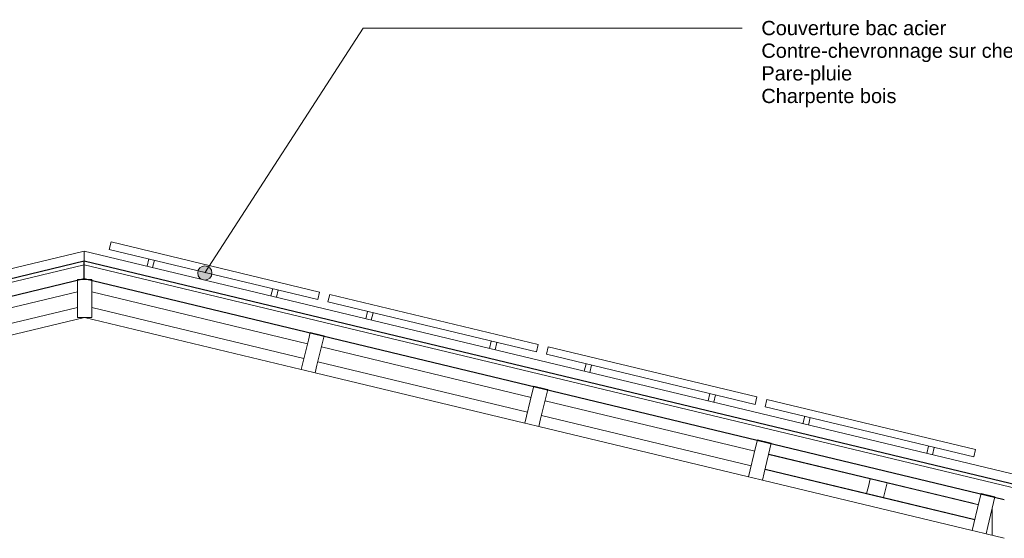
# Model space of a CAD drawing. Header units: millimetres. Extents: x -21851 to 219842, y -3161 to 6433.
# Tile 41 of 81: x 118444 to 123624, y 3705 to 6433. Entities that reach past the tile are written whole.
import ezdxf

# ---------------------------------------------------------------- set-up
doc = ezdxf.new("R2010")
doc.units = ezdxf.units.MM
for name, color, linetype, lineweight in [('A-ROOF', 132, 'Continuous', 13), ('A-ROOF-FNSH', 132, 'Continuous', 13), ('A-WALL', 113, 'Continuous', 13), ('G-ANNO-TEXT', 231, 'Continuous', 9), ('Q-SPCQ', 91, 'Continuous', 13), ('S-BEAM', 12, 'Continuous', 13)]:
    doc.layers.add(name, color=color, linetype=linetype, lineweight=lineweight)
doc.styles.add('Arial', font='arial.ttf', dxfattribs={"height": 75})

# ---------------------------------------------------------------- blocks, each defined once
blk = doc.blocks.new('Family - IfcBeam - PANNE-251890-COUPE KK_50')
at = {"layer": 'S-BEAM', "color": 10, "lineweight": 18}
for p, q in [((-4480.5, 4464.9), (-4517.6, 4310.2)), ((-4471, 4504.7), (-4480.5, 4464.9)), ((-4412.9, 4490.8), (-4471, 4504.7)), ((-4435.2, 4332.5), (-4398, 4487.2)), ((-4398, 4487.2), (-4412.9, 4490.8)), ((-4517.6, 4310.2), (-4502.7, 4306.6)), ((-4502.7, 4306.6), (-4444.7, 4292.7)), ((-4444.7, 4292.7), (-4435.2, 4332.5))]:
    blk.add_line(p, q, dxfattribs=at)
blk = doc.blocks.new('Family - IfcPlate - PLAT-251990-COUPE KK_50')
at = {"layer": 'S-BEAM', "color": 10, "lineweight": 18}
for p, q in [((-6834, 4866.3), (-7937.8, 4601.3)), ((-5694.1, 4592.6), (-6834, 4866.3)), ((-4517.7, 4310.2), (-5621.1, 4575.1)), ((-3341.2, 4027.8), (-4444.7, 4292.7)), ((-2164.8, 3745.4), (-3268.3, 4010.3)), ((-1996, 3704.8), (-2091.9, 3727.8))]:
    blk.add_line(p, q, dxfattribs=at)
blk = doc.blocks.new('Family - IfcBeam - ENTRETOISE-251996-COUPE KK_50')
at = {"layer": 'S-BEAM', "color": 10, "lineweight": 18}
for p, q in [((-7970.5, 4737.4), (-6871.5, 5001.3)), ((-6871.5, 4919), (-7951.8, 4659.7)), ((-9110.8, 4463.7), (-8043.4, 4719.9)), ((-8024.7, 4642.1), (-9092.1, 4385.9)), ((-10251.1, 4189.9), (-9183.7, 4446.2)), ((-9165, 4368.4), (-10232.4, 4112.1))]:
    blk.add_line(p, q, dxfattribs=at)
blk = doc.blocks.new('Family - IfcBeam - PANNE-252040-COUPE KK_50')
at = {"layer": 'S-BEAM', "color": 10, "lineweight": 18}
for p, q in [((-6841.4, 5066.3), (-6871.5, 5066.3)), ((-6871.5, 5066.3), (-6871.5, 4946.7)), ((-6796.5, 5066.3), (-6841.4, 5066.3)), ((-6796.5, 4986), (-6796.5, 5066.3)), ((-6796.5, 4866.3), (-6796.5, 4986)), ((-6871.5, 4946.7), (-6871.5, 4866.3)), ((-6871.5, 4866.3), (-6826.6, 4866.3)), ((-6871.5, 4866.3), (-6871.5, 4866.3)), ((-6826.6, 4866.3), (-6796.5, 4866.3))]:
    blk.add_line(p, q, dxfattribs=at)
blk = doc.blocks.new('Family - IfcBeam - ENTRETOISE-252342-COUPE KK_50')
at = {"layer": 'S-BEAM', "color": 10, "lineweight": 18}
for p, q in [((-6796.5, 5001.3), (-5661.4, 4728.8)), ((-6796.5, 4919), (-5680.1, 4651)), ((-5588.4, 4711.3), (-4485, 4446.3)), ((-5607.1, 4633.5), (-4503.6, 4368.6)), ((-4412, 4428.8), (-3308.6, 4163.9)), ((-4430.7, 4351), (-3327.2, 4086.1))]:
    blk.add_line(p, q, dxfattribs=at)
blk = doc.blocks.new('Family - IfcBeam - ENTRETOISE-252372-COUPE KK_50')
at = {"layer": 'S-BEAM', "color": 10, "lineweight": 18}
for p, q in [((-3235.4, 4147.4), (-2161.1, 3889.5)), ((-2151.1, 3802.7), (-3254.5, 4067.6)), ((-2161.1, 3889.5), (-2161.4, 3888.6)), ((-2132.1, 3881.5), (-2161.1, 3889.5))]:
    blk.add_line(p, q, dxfattribs=at)
blk = doc.blocks.new('Family - IfcBeam - PANNE-252386-COUPE KK_50')
at = {"layer": 'S-BEAM', "color": 10, "lineweight": 18}
for p, q in [((-3294.5, 4222.3), (-3304.1, 4182.5)), ((-3236.5, 4208.3), (-3294.5, 4222.3)), ((-3258.8, 4050), (-3221.6, 4204.8)), ((-3221.6, 4204.8), (-3236.5, 4208.3)), ((-3304.1, 4182.5), (-3341.2, 4027.8)), ((-3268.3, 4010.3), (-3258.8, 4050)), ((-3341.2, 4027.8), (-3326.3, 4024.2)), ((-3326.3, 4024.2), (-3268.3, 4010.3))]:
    blk.add_line(p, q, dxfattribs=at)
blk = doc.blocks.new('Family - IfcBeam - ENTRETOISE-252420-COUPE KK_50')
at = {"layer": 'S-BEAM', "color": 10, "lineweight": 18}
blk.add_line((-3254.5, 4067.8), (-3246, 4065.8), dxfattribs=at)
blk = doc.blocks.new('Family - IfcBeam - PANNE-252456-COUPE KK_50')
at = {"layer": 'S-BEAM', "color": 10, "lineweight": 18}
for p, q in [((-5647.4, 4787.1), (-5656.9, 4747.4)), ((-5589.3, 4773.2), (-5647.4, 4787.1)), ((-5611.6, 4614.9), (-5574.4, 4769.6)), ((-5574.4, 4769.6), (-5589.3, 4773.2)), ((-5656.9, 4747.4), (-5694.1, 4592.6)), ((-5621.1, 4575.1), (-5611.6, 4614.9)), ((-5694.1, 4592.6), (-5679.2, 4589.1)), ((-5679.2, 4589.1), (-5621.1, 4575.1))]:
    blk.add_line(p, q, dxfattribs=at)
blk = doc.blocks.new('Family - IfcBeam - ENTRETOISE-252490-COUPE KK_50')
at = {"layer": 'S-BEAM', "color": 10, "lineweight": 18}
for p, q in [((-3254.3, 4068.5), (-3246.8, 4066.7)), ((-2166.3, 3889.8), (-2701.1, 4018.2)), ((-2613, 3996.8), (-2132.2, 3881.4)), ((-2631.9, 3919.1), (-2150.9, 3803.6)), ((-2166.3, 3889.8), (-2132.1, 3881.5))]:
    blk.add_line(p, q, dxfattribs=at)
blk = doc.blocks.new('Family - IfcBeam - ENTRETOISE-252494-COUPE KK_50')
at = {"layer": 'S-BEAM', "color": 10, "lineweight": 18}
for p, q in [((-3235.6, 4146.5), (-2701.1, 4018.2)), ((-2720.1, 3940.5), (-3254.3, 4068.7)), ((-2631.9, 3919.1), (-3246.8, 4066.7)), ((-2701.1, 4018.2), (-2711.2, 3977)), ((-2660.5, 4008.3), (-2701.1, 4018.2)), ((-2613, 3996.8), (-2660.5, 4008.3)), ((-2621.5, 3961.7), (-2613, 3996.8)), ((-2711.2, 3977), (-2720.1, 3940.5)), ((-2720.1, 3940.5), (-2672.5, 3928.9)), ((-2631.9, 3919.1), (-2621.5, 3961.7)), ((-2672.5, 3928.9), (-2631.9, 3919.1))]:
    blk.add_line(p, q, dxfattribs=at)
blk = doc.blocks.new('Family - IfcBeam - PANNE-252590-COUPE KK_50')
at = {"layer": 'S-BEAM', "color": 10, "lineweight": 18}
for p, q in [((-2118.1, 3939.8), (-2127.7, 3900.1)), ((-2060.1, 3925.9), (-2118.1, 3939.8)), ((-2127.7, 3900.1), (-2164.8, 3745.4)), ((-2082.3, 3767.6), (-2045.2, 3922.3)), ((-2045.2, 3922.3), (-2060.1, 3925.9)), ((-2164.8, 3745.4), (-2149.9, 3741.8)), ((-2149.9, 3741.8), (-2091.9, 3727.9)), ((-2091.9, 3727.9), (-2082.3, 3767.6))]:
    blk.add_line(p, q, dxfattribs=at)
blk = doc.blocks.new('GROUPE SCOLAIRE ST JULIEN - PRO - Ind A_importrevit_ifc-3-COUPE KK_50')
at = {"layer": 'S-BEAM', "color": 10, "lineweight": 18}
for name in ['Family - IfcBeam - PANNE-252040-COUPE KK_50', 'Family - IfcBeam - ENTRETOISE-251996-COUPE KK_50', 'Family - IfcBeam - ENTRETOISE-252342-COUPE KK_50', 'Family - IfcPlate - PLAT-251990-COUPE KK_50', 'Family - IfcBeam - PANNE-252456-COUPE KK_50', 'Family - IfcBeam - PANNE-251890-COUPE KK_50', 'Family - IfcBeam - PANNE-252386-COUPE KK_50', 'Family - IfcBeam - ENTRETOISE-252372-COUPE KK_50', 'Family - IfcBeam - ENTRETOISE-252494-COUPE KK_50', 'Family - IfcBeam - ENTRETOISE-252420-COUPE KK_50', 'Family - IfcBeam - ENTRETOISE-252490-COUPE KK_50', 'Family - IfcBeam - PANNE-252590-COUPE KK_50']:
    blk.add_blockref(name, (0, 0), dxfattribs=at)
blk = doc.blocks.new('Panneau Photovoltaïque 1700x1000 - Panneau Photovoltaïque 1800x1134-V33-COUPE KK_50')
at = {"layer": 'Q-SPCQ', "color": 30}
for p, q in [((-6703.9, 5225), (-6694.6, 5263.9)), ((-6694.6, 5263.9), (-5597.8, 5000.5)), ((-5607.1, 4961.6), (-6703.9, 5225)), ((-6495.8, 5175), (-6505.2, 5136.1)), ((-6476, 5129.1), (-6466.7, 5168)), ((-5844.4, 5018.6), (-5853.7, 4979.7)), ((-5824.5, 4972.7), (-5815.2, 5011.6)), ((-5597.8, 5000.5), (-5607.1, 4961.6))]:
    blk.add_line(p, q, dxfattribs=at)

msp = doc.modelspace()

# ---------------------------------------------------------------- hatches: boundary and pattern name
at = {"layer": 'G-ANNO-TEXT'}
h = msp.add_hatch(color=7, dxfattribs=at)
edge = h.paths.add_edge_path()
edge.add_arc((119418.2, 5100.6), 37.5, 0, 360)

# ---------------------------------------------------------------- linework, layer by layer
at = {"layer": 'A-ROOF', "color": 20, "lineweight": 25}
for p, q in [((113695.7, 3942.6), (118783.8, 5164.1)), ((118783.8, 5071.5), (118783.8, 5164.1)), ((118783.8, 5164.1), (123940.2, 3926.2)), ((114156.7, 3960.7), (118783.8, 5071.5)), ((118783.8, 5071.5), (123623.7, 3909.6))]:
    msp.add_line(p, q, dxfattribs=at)
at = {"layer": 'A-ROOF', "color": 30}
for p, q in [((113695.7, 3922), (118783.8, 5143.5)), ((118783.8, 5143.5), (123940.2, 3905.6))]:
    msp.add_line(p, q, dxfattribs=at)
at = {"layer": 'A-ROOF-FNSH', "color": 30}
for p, q in [((118783.8, 5215.5), (113695.7, 3994)), ((118783.8, 5164.1), (118783.8, 5215.5)), ((123940.2, 3977.6), (118783.8, 5215.5))]:
    msp.add_line(p, q, dxfattribs=at)
at = {"layer": 'A-WALL', "color": 30}
msp.add_line((123559.2, 3720.3), (123559.2, 3858.7), dxfattribs=at)
at = {"layer": 'G-ANNO-TEXT', "color": 50}
for p, q in [((119418.2, 5100.6), (120250.8, 6389.3)), ((120250.8, 6389.3), (122244.2, 6389.3))]:
    msp.add_line(p, q, dxfattribs=at)
msp.add_circle((119418.2, 5100.6), 37.5, dxfattribs=at)

# ---------------------------------------------------------------- block references
at = {"color": 50, "lineweight": 5}
msp.add_blockref('GROUPE SCOLAIRE ST JULIEN - PRO - Ind A_importrevit_ifc-3-COUPE KK_50', (125619.6, 0), dxfattribs=at)
at = {"layer": 'Q-SPCQ', "color": 30}
for p in [(125619.6, 0), (126769.6, -276.1), (127919.6, -552.2), (129069.6, -828.3)]:
    msp.add_blockref('Panneau Photovoltaïque 1700x1000 - Panneau Photovoltaïque 1800x1134-V33-COUPE KK_50', p, dxfattribs=at)

# ---------------------------------------------------------------- texts
at = {"layer": 'G-ANNO-TEXT', "color": 7, "char_height": 75, "attachment_point": 1, "style": 'Arial'}
for s, insert, width in [('Couverture bac acier', (122345.8, 6426.8), 1170.464), ('Contre-chevronnage sur chevronnage 50mm', (122345.8, 6307.7), 2525.316), ('Pare-pluie', (122345.8, 6188.6), 573.207), ('Charpente bois', (122345.8, 6069.6), 853.797)]:
    msp.add_mtext(s, dxfattribs=dict(at, insert=insert, width=width))

doc.saveas('drawing.dxf')
